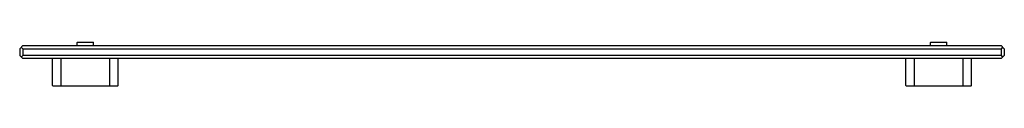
# Model space of a CAD drawing. Header units: millimetres. Extents: x 4113.954 to 4114.554, y 2129.748 to 2129.774.
import ezdxf

# ---------------------------------------------------------------- set-up
doc = ezdxf.new("R2010")
doc.units = ezdxf.units.MM
doc.layers.add('SANINDUSA', color=3, linetype='Continuous')

msp = doc.modelspace()

# ---------------------------------------------------------------- linework, layer by layer
at = {"layer": 'SANINDUSA'}
for p, q in [((4113.95595, 2129.77207), (4113.95395, 2129.77007)), ((4113.95595, 2129.77207), (4114.55195, 2129.77207)), ((4113.98915, 2129.77407), (4113.98895, 2129.77387)), ((4113.98895, 2129.77227), (4113.98895, 2129.77387)), ((4113.98915, 2129.77207), (4113.98895, 2129.77227)), ((4113.98915, 2129.77407), (4113.99875, 2129.77407)), ((4113.99875, 2129.77407), (4113.99895, 2129.77387)), ((4113.99875, 2129.77207), (4113.99895, 2129.77227)), ((4113.99895, 2129.77227), (4113.99895, 2129.77387)), ((4114.50915, 2129.77407), (4114.50895, 2129.77387)), ((4114.50895, 2129.77227), (4114.50895, 2129.77387)), ((4114.50915, 2129.77207), (4114.50895, 2129.77227)), ((4114.50915, 2129.77407), (4114.51875, 2129.77407)), ((4114.51875, 2129.77407), (4114.51895, 2129.77387)), ((4114.51875, 2129.77207), (4114.51895, 2129.77227)), ((4114.51895, 2129.77227), (4114.51895, 2129.77387)), ((4114.55195, 2129.77207), (4114.55395, 2129.77007)), ((4113.95395, 2129.77007), (4113.95395, 2129.76607)), ((4113.95395, 2129.76607), (4113.95595, 2129.76407)), ((4113.95595, 2129.77007), (4113.95495, 2129.77107)), ((4113.95595, 2129.76607), (4113.95495, 2129.76507)), ((4113.95595, 2129.77007), (4113.95595, 2129.76607)), ((4113.95595, 2129.77007), (4114.55195, 2129.77007)), ((4114.55195, 2129.76607), (4113.95595, 2129.76607)), ((4114.55295, 2129.77107), (4114.55195, 2129.77007)), ((4114.55195, 2129.77007), (4114.55195, 2129.76607)), ((4114.55395, 2129.76607), (4114.55195, 2129.76407)), ((4114.55195, 2129.76607), (4114.55295, 2129.76507)), ((4114.55395, 2129.77007), (4114.55395, 2129.76607)), ((4114.55195, 2129.76407), (4113.95595, 2129.76407)), ((4113.97395, 2129.7478), (4113.97395, 2129.76407)), ((4113.97905, 2129.76407), (4113.97905, 2129.74855)), ((4114.00885, 2129.74855), (4114.00885, 2129.76407)), ((4114.01395, 2129.7478), (4114.01395, 2129.76407)), ((4114.49395, 2129.7478), (4114.49395, 2129.76407)), ((4114.49905, 2129.76407), (4114.49905, 2129.74855)), ((4114.52885, 2129.74855), (4114.52885, 2129.76407)), ((4114.53395, 2129.7478), (4114.53395, 2129.76407)), ((4113.9742, 2129.74755), (4114.0137, 2129.74755)), ((4113.97938, 2129.74755), (4113.97938, 2129.74755)), ((4114.00852, 2129.74755), (4114.00857, 2129.74756)), ((4114.4942, 2129.74755), (4114.5337, 2129.74755)), ((4114.49938, 2129.74755), (4114.49938, 2129.74755)), ((4114.52852, 2129.74755), (4114.52857, 2129.74756))]:
    msp.add_line(p, q, dxfattribs=at)
for points in [[(4113.97905, 2129.74855), (4113.97905, 2129.74848), (4113.97906, 2129.74839), (4113.97906, 2129.74829), (4113.97907, 2129.74821), (4113.97907, 2129.74813), (4113.97908, 2129.74806), (4113.97908, 2129.74799), (4113.97909, 2129.74793), (4113.9791, 2129.74788), (4113.97911, 2129.74784), (4113.97912, 2129.7478), (4113.97912, 2129.74777), (4113.97914, 2129.74773), (4113.97915, 2129.74769), (4113.97918, 2129.74765), (4113.97922, 2129.74761), (4113.97927, 2129.74758), (4113.97933, 2129.74756), (4113.97938, 2129.74755)], [(4114.00857, 2129.74756), (4114.00862, 2129.74757), (4114.00867, 2129.7476), (4114.00871, 2129.74764), (4114.00874, 2129.74768), (4114.00876, 2129.74771), (4114.00877, 2129.74775), (4114.00878, 2129.74778), (4114.00879, 2129.74781), (4114.00879, 2129.74785), (4114.0088, 2129.74789), (4114.00881, 2129.74794), (4114.00881, 2129.74799), (4114.00882, 2129.74804), (4114.00883, 2129.74811), (4114.00883, 2129.74817), (4114.00884, 2129.74825), (4114.00884, 2129.74832), (4114.00884, 2129.74841), (4114.00885, 2129.74849), (4114.00885, 2129.74855)], [(4114.49905, 2129.74855), (4114.49905, 2129.74848), (4114.49906, 2129.74839), (4114.49906, 2129.74829), (4114.49907, 2129.74821), (4114.49907, 2129.74813), (4114.49908, 2129.74806), (4114.49908, 2129.74799), (4114.49909, 2129.74793), (4114.4991, 2129.74788), (4114.49911, 2129.74784), (4114.49912, 2129.7478), (4114.49912, 2129.74777), (4114.49914, 2129.74773), (4114.49915, 2129.74769), (4114.49918, 2129.74765), (4114.49922, 2129.74761), (4114.49927, 2129.74758), (4114.49933, 2129.74756), (4114.49938, 2129.74755)], [(4114.52857, 2129.74756), (4114.52862, 2129.74757), (4114.52867, 2129.7476), (4114.52871, 2129.74764), (4114.52874, 2129.74768), (4114.52876, 2129.74771), (4114.52877, 2129.74775), (4114.52878, 2129.74778), (4114.52879, 2129.74781), (4114.52879, 2129.74785), (4114.5288, 2129.74789), (4114.52881, 2129.74794), (4114.52881, 2129.74799), (4114.52882, 2129.74804), (4114.52883, 2129.74811), (4114.52883, 2129.74817), (4114.52884, 2129.74825), (4114.52884, 2129.74832), (4114.52884, 2129.74841), (4114.52885, 2129.74849), (4114.52885, 2129.74855)]]:
    msp.add_lwpolyline(points, dxfattribs=at)
for points, knots in [([(4113.9742, 2129.74755), (4113.97414, 2129.74755), (4113.974, 2129.7476), (4113.97395, 2129.74774), (4113.97395, 2129.7478)], [0, 0, 0, 0, 0.500211, 1, 1, 1, 1]), ([(4114.01395, 2129.7478), (4114.01395, 2129.74774), (4114.0139, 2129.7476), (4114.01376, 2129.74755), (4114.0137, 2129.74755)], [0, 0, 0, 0, 0.499789, 1, 1, 1, 1]), ([(4114.4942, 2129.74755), (4114.49414, 2129.74755), (4114.494, 2129.7476), (4114.49395, 2129.74774), (4114.49395, 2129.7478)], [0, 0, 0, 0, 0.500211, 1, 1, 1, 1]), ([(4114.53395, 2129.7478), (4114.53395, 2129.74774), (4114.5339, 2129.7476), (4114.53376, 2129.74755), (4114.5337, 2129.74755)], [0, 0, 0, 0, 0.499789, 1, 1, 1, 1])]:
    msp.add_open_spline(points, degree=3, knots=knots, dxfattribs=at)

doc.saveas('drawing.dxf')
